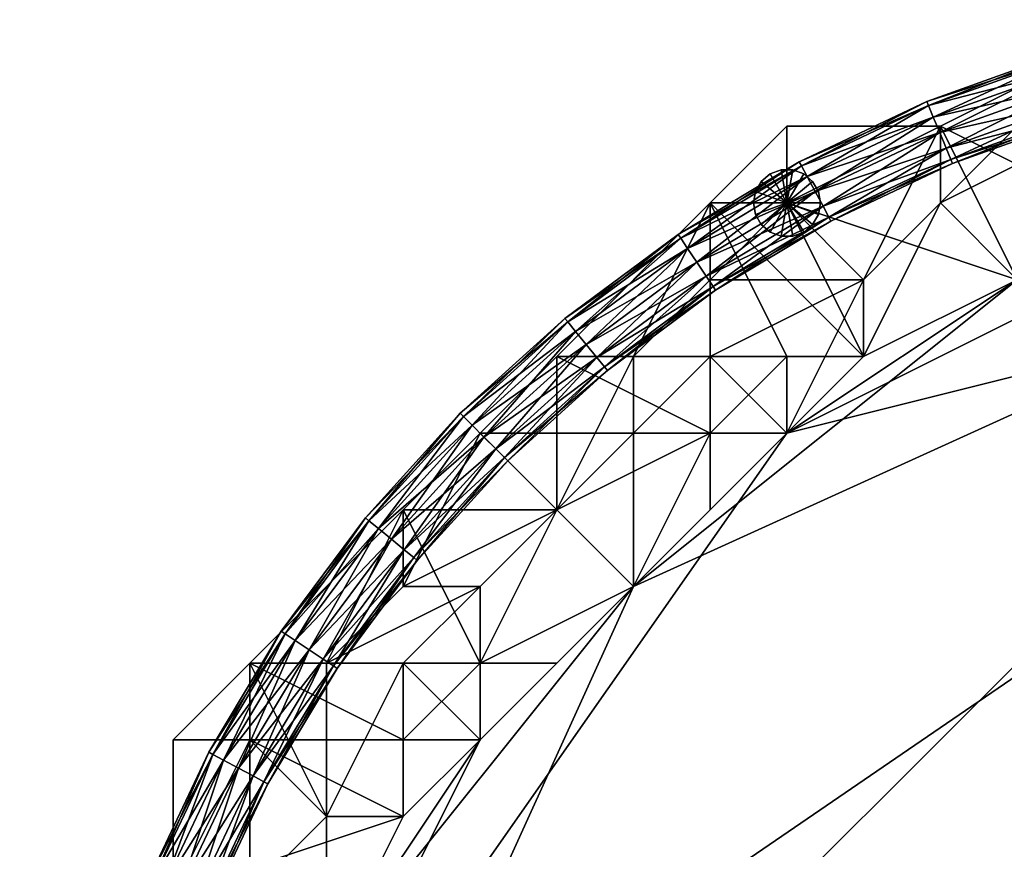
# Model space of a CAD drawing. Header units: millimetres. Extents: x -213362944 to -213361824, y -191479400 to -191477616.
# Tile 12 of 16: x -213362432 to -213362227, y -191477799 to -191477626. Entities that reach past the tile are written whole.
import ezdxf

# ---------------------------------------------------------------- set-up
doc = ezdxf.new("R2010")
doc.units = ezdxf.units.MM
doc.layers.add('005', color=7, linetype='Continuous', true_color=0xe499b8)

# ---------------------------------------------------------------- blocks, each defined once
blk = doc.blocks.new('Cylinder161')
at = {"color": 0}
mesh = blk.add_polyface(dxfattribs=at)
corners = [(0, 0), (7, 0), (6.58, 2.39), (5.36, 4.5), (3.5, 6.06), (1.22, 6.89), (-1.22, 6.89), (-3.5, 6.06), (-5.36, 4.5), (-6.58, 2.39), (-7, 0), (-6.58, -2.39), (-5.36, -4.5), (-3.5, -6.06), (-1.22, -6.89), (1.22, -6.89), (3.5, -6.06), (5.36, -4.5), (6.58, -2.39), (7, 0, 186), (6.58, 2.39, 186), (5.36, 4.5, 186), (3.5, 6.06, 186), (1.22, 6.89, 186), (-1.22, 6.89, 186), (-3.5, 6.06, 186), (-5.36, 4.5, 186), (-6.58, 2.39, 186), (-7, 0, 186), (-6.58, -2.39, 186), (-5.36, -4.5, 186), (-3.5, -6.06, 186), (-1.22, -6.89, 186), (1.22, -6.89, 186), (3.5, -6.06, 186), (5.36, -4.5, 186), (6.58, -2.39, 186), (0, 0, 186)]
mesh.append_faces([[corners[k] for k in face] for face in [(1, 20, 19), (2, 21, 20), (3, 22, 21), (4, 23, 22), (5, 24, 23), (6, 25, 24), (7, 26, 25), (8, 27, 26), (9, 28, 27), (10, 29, 28), (11, 30, 29), (12, 31, 30), (13, 32, 31), (14, 33, 32), (15, 34, 33), (16, 35, 34), (17, 36, 35), (18, 19, 36)]], dxfattribs={"vtx0": -1, "color": 0})
mesh.append_faces([[corners[k] for k in face] for face in [(0, 2, 1), (0, 3, 2), (0, 4, 3), (0, 5, 4), (0, 6, 5), (0, 7, 6), (0, 8, 7), (0, 9, 8), (0, 10, 9), (0, 11, 10), (0, 12, 11), (0, 13, 12), (0, 14, 13), (0, 15, 14), (0, 16, 15), (0, 17, 16), (0, 18, 17), (0, 1, 18), (37, 19, 20), (37, 20, 21), (37, 21, 22), (37, 22, 23), (37, 23, 24), (37, 24, 25), (37, 25, 26), (37, 26, 27), (37, 27, 28), (37, 28, 29), (37, 29, 30), (37, 30, 31), (37, 31, 32), (37, 32, 33), (37, 33, 34), (37, 34, 35), (37, 35, 36), (37, 36, 19)]], dxfattribs={"vtx0": -1, "vtx2": -1, "color": 0})
mesh.append_faces([[corners[k] for k in face] for face in [(1, 2, 20), (2, 3, 21), (3, 4, 22), (4, 5, 23), (5, 6, 24), (6, 7, 25), (7, 8, 26), (8, 9, 27), (9, 10, 28), (10, 11, 29), (11, 12, 30), (12, 13, 31), (13, 14, 32), (14, 15, 33), (15, 16, 34), (16, 17, 35), (17, 18, 36), (18, 1, 19)]], dxfattribs={"vtx2": -1, "color": 0})
blk = doc.blocks.new('Torus031')
at = {"color": 0}
mesh = blk.add_polyface(dxfattribs=at)
corners = [(-114.8, 277.16), (-86.81, 286.18, 3.5), (-87.09, 287.08), (-114.45, 276.3, 3.5), (-86.07, 283.73, 6.06), (-113.47, 273.93, 6.06), (-85.05, 280.38, 7), (-112.13, 270.7, 7), (-84.04, 277.03, 6.06), (-110.79, 267.46, 6.06), (-83.29, 274.58, 3.5), (-109.81, 265.1, 3.5), (-83.02, 273.68, 0), (-109.45, 264.23, 0), (-83.29, 274.58, -3.5), (-109.81, 265.1, -3.5), (-84.04, 277.03, -6.06), (-110.79, 267.46, -6.06), (-85.05, 280.38, -7), (-112.13, 270.7, -7), (-86.07, 283.73, -6.06), (-113.47, 273.93, -6.06), (-86.81, 286.18, -3.5), (-114.45, 276.3, -3.5), (-58.34, 293.32, 3.5), (-58.53, 294.24), (-57.84, 290.8, 6.06), (-57.16, 287.37, 7), (-56.48, 283.94, 6.06), (-55.98, 281.42, 3.5), (-55.8, 280.5, 0), (-55.98, 281.42, -3.5), (-56.48, 283.94, -6.06), (-57.16, 287.37, -7), (-57.84, 290.8, -6.06), (-58.34, 293.32, -3.5)]
mesh.append_faces([[corners[k] for k in face] for face in [(0, 1, 2), (3, 4, 1), (5, 6, 4), (7, 8, 6), (9, 10, 8), (11, 12, 10), (13, 14, 12), (15, 16, 14), (17, 18, 16), (19, 20, 18), (21, 22, 20), (23, 2, 22), (2, 24, 25), (1, 26, 24), (4, 27, 26), (6, 28, 27), (8, 29, 28), (10, 30, 29), (12, 31, 30), (14, 32, 31), (16, 33, 32), (18, 34, 33), (20, 35, 34), (22, 25, 35)]], dxfattribs={"vtx0": -1, "color": 0})
mesh.append_faces([[corners[k] for k in face] for face in [(0, 3, 1), (3, 5, 4), (5, 7, 6), (7, 9, 8), (9, 11, 10), (11, 13, 12), (13, 15, 14), (15, 17, 16), (17, 19, 18), (19, 21, 20), (21, 23, 22), (23, 0, 2), (2, 1, 24), (1, 4, 26), (4, 6, 27), (6, 8, 28), (8, 10, 29), (10, 12, 30), (12, 14, 31), (14, 16, 32), (16, 18, 33), (18, 20, 34), (20, 22, 35), (22, 2, 25)]], dxfattribs={"vtx2": -1, "color": 0})
mesh = blk.add_polyface(dxfattribs=at)
corners = [(-166.67, 249.44), (-140.98, 263.75, 3.5), (-141.42, 264.58), (-166.15, 248.66, 3.5), (-139.77, 261.49, 6.06), (-164.73, 246.53, 6.06), (-138.12, 258.4, 7), (-162.78, 243.62, 7), (-136.47, 255.32, 6.06), (-160.84, 240.71, 6.06), (-135.26, 253.06, 3.5), (-159.41, 238.58, 3.5), (-134.82, 252.23, 0), (-158.89, 237.8, 0), (-135.26, 253.06, -3.5), (-159.41, 238.58, -3.5), (-136.47, 255.32, -6.06), (-160.84, 240.71, -6.06), (-138.12, 258.4, -7), (-162.78, 243.62, -7), (-139.77, 261.49, -6.06), (-164.73, 246.53, -6.06), (-140.98, 263.75, -3.5), (-166.15, 248.66, -3.5), (-114.45, 276.3, 3.5), (-114.8, 277.16), (-113.47, 273.93, 6.06), (-112.13, 270.7, 7), (-110.79, 267.46, 6.06), (-109.81, 265.1, 3.5), (-109.45, 264.23, 0), (-109.81, 265.1, -3.5), (-110.79, 267.46, -6.06), (-112.13, 270.7, -7), (-113.47, 273.93, -6.06), (-114.45, 276.3, -3.5)]
mesh.append_faces([[corners[k] for k in face] for face in [(0, 1, 2), (3, 4, 1), (5, 6, 4), (7, 8, 6), (9, 10, 8), (11, 12, 10), (13, 14, 12), (15, 16, 14), (17, 18, 16), (19, 20, 18), (21, 22, 20), (23, 2, 22), (2, 24, 25), (1, 26, 24), (4, 27, 26), (6, 28, 27), (8, 29, 28), (10, 30, 29), (12, 31, 30), (14, 32, 31), (16, 33, 32), (18, 34, 33), (20, 35, 34), (22, 25, 35)]], dxfattribs={"vtx0": -1, "color": 0})
mesh.append_faces([[corners[k] for k in face] for face in [(0, 3, 1), (3, 5, 4), (5, 7, 6), (7, 9, 8), (9, 11, 10), (11, 13, 12), (13, 15, 14), (15, 17, 16), (17, 19, 18), (19, 21, 20), (21, 23, 22), (23, 0, 2), (2, 1, 24), (1, 4, 26), (4, 6, 27), (6, 8, 28), (8, 10, 29), (10, 12, 30), (12, 14, 31), (14, 16, 32), (16, 18, 33), (18, 20, 34), (20, 22, 35), (22, 2, 25)]], dxfattribs={"vtx2": -1, "color": 0})
mesh = blk.add_polyface(dxfattribs=at)
corners = [(-212.13, 212.13), (-189.72, 231.18, 3.5), (-190.32, 231.9), (-211.47, 211.47, 3.5), (-188.1, 229.2, 6.06), (-209.66, 209.66, 6.06), (-185.88, 226.49, 7), (-207.18, 207.18, 7), (-183.66, 223.79, 6.06), (-204.71, 204.71, 6.06), (-182.03, 221.81, 3.5), (-202.9, 202.9, 3.5), (-181.44, 221.08, 0), (-202.23, 202.23, 0), (-182.03, 221.81, -3.5), (-202.9, 202.9, -3.5), (-183.66, 223.79, -6.06), (-204.71, 204.71, -6.06), (-185.88, 226.49, -7), (-207.18, 207.18, -7), (-188.1, 229.2, -6.06), (-209.66, 209.66, -6.06), (-189.72, 231.18, -3.5), (-211.47, 211.47, -3.5), (-166.15, 248.66, 3.5), (-166.67, 249.44), (-164.73, 246.53, 6.06), (-162.78, 243.62, 7), (-160.84, 240.71, 6.06), (-159.41, 238.58, 3.5), (-158.89, 237.8, 0), (-159.41, 238.58, -3.5), (-160.84, 240.71, -6.06), (-162.78, 243.62, -7), (-164.73, 246.53, -6.06), (-166.15, 248.66, -3.5)]
mesh.append_faces([[corners[k] for k in face] for face in [(0, 1, 2), (3, 4, 1), (5, 6, 4), (7, 8, 6), (9, 10, 8), (11, 12, 10), (13, 14, 12), (15, 16, 14), (17, 18, 16), (19, 20, 18), (21, 22, 20), (23, 2, 22), (2, 24, 25), (1, 26, 24), (4, 27, 26), (6, 28, 27), (8, 29, 28), (10, 30, 29), (12, 31, 30), (14, 32, 31), (16, 33, 32), (18, 34, 33), (20, 35, 34), (22, 25, 35)]], dxfattribs={"vtx0": -1, "color": 0})
mesh.append_faces([[corners[k] for k in face] for face in [(0, 3, 1), (3, 5, 4), (5, 7, 6), (7, 9, 8), (9, 11, 10), (11, 13, 12), (13, 15, 14), (15, 17, 16), (17, 19, 18), (19, 21, 20), (21, 23, 22), (23, 0, 2), (2, 1, 24), (1, 4, 26), (4, 6, 27), (6, 8, 28), (8, 10, 29), (10, 12, 30), (12, 14, 31), (14, 16, 32), (16, 18, 33), (18, 20, 34), (20, 22, 35), (22, 2, 25)]], dxfattribs={"vtx2": -1, "color": 0})
mesh = blk.add_polyface(dxfattribs=at)
corners = [(-249.44, 166.67), (-231.18, 189.72, 3.5), (-231.9, 190.32), (-248.66, 166.15, 3.5), (-229.2, 188.1, 6.06), (-246.53, 164.73, 6.06), (-226.49, 185.88, 7), (-243.62, 162.78, 7), (-223.79, 183.66, 6.06), (-240.71, 160.84, 6.06), (-221.81, 182.03, 3.5), (-238.58, 159.41, 3.5), (-221.08, 181.44, 0), (-237.8, 158.89, 0), (-221.81, 182.03, -3.5), (-238.58, 159.41, -3.5), (-223.79, 183.66, -6.06), (-240.71, 160.84, -6.06), (-226.49, 185.88, -7), (-243.62, 162.78, -7), (-229.2, 188.1, -6.06), (-246.53, 164.73, -6.06), (-231.18, 189.72, -3.5), (-248.66, 166.15, -3.5), (-211.47, 211.47, 3.5), (-212.13, 212.13), (-209.66, 209.66, 6.06), (-207.18, 207.18, 7), (-204.71, 204.71, 6.06), (-202.9, 202.9, 3.5), (-202.23, 202.23, 0), (-202.9, 202.9, -3.5), (-204.71, 204.71, -6.06), (-207.18, 207.18, -7), (-209.66, 209.66, -6.06), (-211.47, 211.47, -3.5)]
mesh.append_faces([[corners[k] for k in face] for face in [(0, 1, 2), (3, 4, 1), (5, 6, 4), (7, 8, 6), (9, 10, 8), (11, 12, 10), (13, 14, 12), (15, 16, 14), (17, 18, 16), (19, 20, 18), (21, 22, 20), (23, 2, 22), (2, 24, 25), (1, 26, 24), (4, 27, 26), (6, 28, 27), (8, 29, 28), (10, 30, 29), (12, 31, 30), (14, 32, 31), (16, 33, 32), (18, 34, 33), (20, 35, 34), (22, 25, 35)]], dxfattribs={"vtx0": -1, "color": 0})
mesh.append_faces([[corners[k] for k in face] for face in [(0, 3, 1), (3, 5, 4), (5, 7, 6), (7, 9, 8), (9, 11, 10), (11, 13, 12), (13, 15, 14), (15, 17, 16), (17, 19, 18), (19, 21, 20), (21, 23, 22), (23, 0, 2), (2, 1, 24), (1, 4, 26), (4, 6, 27), (6, 8, 28), (8, 10, 29), (10, 12, 30), (12, 14, 31), (14, 16, 32), (16, 18, 33), (18, 20, 34), (20, 22, 35), (22, 2, 25)]], dxfattribs={"vtx2": -1, "color": 0})
mesh = blk.add_polyface(dxfattribs=at)
corners = [(-277.16, 114.81), (-263.75, 140.98, 3.5), (-264.58, 141.42), (-276.3, 114.45, 3.5), (-261.49, 139.77, 6.06), (-273.93, 113.47, 6.06), (-258.4, 138.12, 7), (-270.7, 112.13, 7), (-255.32, 136.47, 6.06), (-267.46, 110.79, 6.06), (-253.06, 135.26, 3.5), (-265.1, 109.81, 3.5), (-252.23, 134.82, 0), (-264.23, 109.45, 0), (-253.06, 135.26, -3.5), (-265.1, 109.81, -3.5), (-255.32, 136.47, -6.06), (-267.46, 110.79, -6.06), (-258.4, 138.12, -7), (-270.7, 112.13, -7), (-261.49, 139.77, -6.06), (-273.93, 113.47, -6.06), (-263.75, 140.98, -3.5), (-276.3, 114.45, -3.5), (-248.66, 166.15, 3.5), (-249.44, 166.67), (-246.53, 164.73, 6.06), (-243.62, 162.78, 7), (-240.71, 160.84, 6.06), (-238.58, 159.41, 3.5), (-237.8, 158.89, 0), (-238.58, 159.41, -3.5), (-240.71, 160.84, -6.06), (-243.62, 162.78, -7), (-246.53, 164.73, -6.06), (-248.66, 166.15, -3.5)]
mesh.append_faces([[corners[k] for k in face] for face in [(0, 1, 2), (3, 4, 1), (5, 6, 4), (7, 8, 6), (9, 10, 8), (11, 12, 10), (13, 14, 12), (15, 16, 14), (17, 18, 16), (19, 20, 18), (21, 22, 20), (23, 2, 22), (2, 24, 25), (1, 26, 24), (4, 27, 26), (6, 28, 27), (8, 29, 28), (10, 30, 29), (12, 31, 30), (14, 32, 31), (16, 33, 32), (18, 34, 33), (20, 35, 34), (22, 25, 35)]], dxfattribs={"vtx0": -1, "color": 0})
mesh.append_faces([[corners[k] for k in face] for face in [(0, 3, 1), (3, 5, 4), (5, 7, 6), (7, 9, 8), (9, 11, 10), (11, 13, 12), (13, 15, 14), (15, 17, 16), (17, 19, 18), (19, 21, 20), (21, 23, 22), (23, 0, 2), (2, 1, 24), (1, 4, 26), (4, 6, 27), (6, 8, 28), (8, 10, 29), (10, 12, 30), (12, 14, 31), (14, 16, 32), (16, 18, 33), (18, 20, 34), (20, 22, 35), (22, 2, 25)]], dxfattribs={"vtx2": -1, "color": 0})

msp = doc.modelspace()

# ---------------------------------------------------------------- block references
at = {"layer": '005', "color": 18, "true_color": 0x000000, "rotation": 1.001791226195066e-05}
for p in [(-213362128, -191477920, 7), (-213362128, -191477920, 193)]:
    msp.add_blockref('Torus031', p, dxfattribs=at)
at = {"layer": '005', "color": 18, "true_color": 0x000000}
msp.add_blockref('Cylinder161', (-213362272, -191477664, 7), dxfattribs=at)

# ---------------------------------------------------------------- meshes
at = {"layer": '005', "color": 164, "true_color": 0x1c1cb1}
mesh = msp.add_polyface(dxfattribs=at)
corners = [(-213362192, -191477632, 201), (-213362208, -191477632, 201), (-213362208, -191477632, 399), (-213362192, -191477632, 399), (-213362240, -191477648, 201), (-213362240, -191477648, 399), (-213362272, -191477648, 201), (-213362272, -191477648, 399), (-213362288, -191477664, 201), (-213362288, -191477664, 399), (-213362192, -191477632, 400), (-213362208, -191477632, 400), (-213362208, -191477648, 400), (-213362176, -191477648, 400), (-213362240, -191477648, 400), (-213362240, -191477664, 400), (-213362272, -191477664, 400), (-213362256, -191477680, 400), (-213362288, -191477664, 400), (-213362288, -191477680, 400), (-213362176, -191477648, 399), (-213362208, -191477648, 399), (-213362208, -191477648, 203), (-213362176, -191477648, 203), (-213362240, -191477664, 399), (-213362240, -191477664, 203), (-213362256, -191477680, 203), (-213362272, -191477664, 200), (-213362240, -191477648, 200), (-213362224, -191477680, 200), (-213362208, -191477632, 200), (-213362208, -191477664, 200), (-213362192, -191477632, 200), (-213362176, -191477664, 200), (-213362224, -191477680, 199), (-213362208, -191477664, 199), (-213362208, -191477664, 101), (-213362176, -191477664, 199), (-213362176, -191477664, 101), (-213362176, -191477648, 202), (-213362208, -191477648, 202), (-213362208, -191477680, 202), (-213362176, -191477664, 202), (-213362240, -191477664, 202), (-213362224, -191477680, 202), (-213362208, -191477680, 153), (-213362176, -191477664, 153), (-213362176, -191477664, 201), (-213362288, -191477664, 200), (-213362208, -191477680, 100), (-213362176, -191477664, 100)]
mesh.append_faces([[corners[k] for k in face] for face in [(0, 1, 2), (2, 3, 0), (1, 4, 5), (5, 2, 1), (4, 6, 7), (7, 5, 4), (6, 8, 9), (9, 7, 6), (10, 11, 12), (12, 13, 10), (11, 14, 15), (15, 12, 11), (14, 16, 17), (17, 15, 14), (16, 18, 19), (20, 21, 22), (22, 23, 20), (21, 24, 25), (25, 22, 21), (26, 25, 24), (27, 28, 29), (28, 30, 31), (31, 29, 28), (30, 32, 33), (33, 31, 30), (34, 35, 36), (35, 37, 38), (38, 36, 35), (39, 40, 41), (41, 42, 39), (40, 43, 44), (44, 41, 40), (45, 46, 47), (30, 1, 0), (0, 32, 30), (28, 4, 1), (1, 30, 28), (27, 6, 4), (4, 28, 27), (48, 8, 6), (6, 27, 48), (10, 3, 2), (2, 11, 10), (11, 2, 5), (5, 14, 11), (14, 5, 7), (7, 16, 14), (16, 7, 9), (9, 18, 16), (20, 13, 12), (12, 21, 20), (21, 12, 15), (15, 24, 21), (24, 15, 17), (39, 23, 22), (22, 40, 39), (40, 22, 25), (25, 43, 40), (43, 25, 26), (31, 35, 34), (35, 31, 33), (33, 37, 35), (49, 36, 38), (38, 50, 49)]], dxfattribs={"vtx2": -1, "color": 164})
mesh = msp.add_polyface(dxfattribs=at)
corners = [(-213362080, -191477664, 100), (-213362048, -191477680, 100), (-213362032, -191477680, 100), (-213362128, -191477664, 100), (-213362000, -191477696, 100), (-213361984, -191477712, 100), (-213361952, -191477744, 100), (-213361872, -191477920, 100), (-213361984, -191477712, 152), (-213362000, -191477696, 152), (-213362032, -191477680, 152), (-213362048, -191477680, 152), (-213362080, -191477664, 152), (-213361920, -191477776, 152), (-213362384, -191477872, 152), (-213361872, -191477968, 152), (-213362000, -191477680, 400), (-213361968, -191477680, 400), (-213361968, -191477664, 400), (-213361968, -191477680, 399), (-213362000, -191477680, 399), (-213362000, -191477680, 203), (-213361968, -191477680, 203), (-213362016, -191477664, 203), (-213362000, -191477696, 200), (-213362032, -191477680, 200), (-213362016, -191477648, 200), (-213361984, -191477696, 200), (-213361984, -191477664, 200), (-213362048, -191477664, 199), (-213362032, -191477680, 199), (-213362032, -191477680, 101), (-213362000, -191477696, 199), (-213362000, -191477696, 101), (-213361984, -191477696, 199), (-213361984, -191477696, 101), (-213361968, -191477696, 202), (-213362000, -191477680, 202), (-213362000, -191477696, 202), (-213361984, -191477712, 202), (-213362016, -191477664, 202), (-213362032, -191477680, 202), (-213362048, -191477680, 202), (-213361984, -191477712, 201), (-213362000, -191477696, 201), (-213362000, -191477696, 153), (-213361984, -191477712, 153), (-213362032, -191477680, 201), (-213362032, -191477680, 153), (-213362048, -191477680, 201), (-213362048, -191477680, 153), (-213362080, -191477664, 153), (-213362016, -191477664, 400), (-213362048, -191477664, 101), (-213362080, -191477664, 202)]
mesh.append_faces([[corners[k] for k in face] for face in [(3, 0, 2), (2, 5, 6), (3, 2, 6), (3, 6, 7), (8, 10, 12), (13, 8, 12), (12, 14, 15)]], dxfattribs={"vtx0": -1, "vtx1": -1, "vtx2": -1, "color": 164})
mesh.append_faces([[corners[k] for k in face] for face in [(0, 1, 2), (2, 4, 5), (8, 9, 10), (10, 11, 12), (16, 17, 18), (19, 20, 21), (21, 22, 19), (23, 21, 20), (24, 25, 26), (27, 24, 28), (29, 30, 31), (30, 32, 33), (33, 31, 30), (32, 34, 35), (35, 33, 32), (36, 37, 38), (38, 39, 36), (37, 40, 41), (41, 38, 37), (42, 41, 40), (43, 44, 45), (45, 46, 43), (44, 47, 48), (48, 45, 44), (47, 49, 50), (50, 48, 47), (51, 50, 49), (16, 20, 19), (20, 16, 52), (21, 37, 36), (37, 21, 23), (25, 30, 29), (30, 25, 24), (24, 32, 30), (32, 24, 27), (27, 34, 32), (1, 53, 31), (31, 2, 1), (2, 31, 33), (33, 4, 2), (4, 33, 35), (35, 5, 4), (43, 39, 38), (38, 44, 43), (44, 38, 41), (41, 47, 44), (47, 41, 42), (42, 49, 47), (49, 42, 54), (8, 46, 45), (45, 9, 8), (9, 45, 48), (48, 10, 9), (10, 48, 50), (50, 11, 10), (11, 50, 51)]], dxfattribs={"vtx2": -1, "color": 164})
mesh = msp.add_polyface(dxfattribs=at)
corners = [(-213362272, -191477712, 100), (-213362256, -191477696, 100), (-213362224, -191477680, 100), (-213362304, -191477744, 100), (-213362208, -191477680, 100), (-213362176, -191477664, 100), (-213362128, -191477664, 100), (-213362384, -191477920, 100), (-213361872, -191477920, 100), (-213362176, -191477664, 152), (-213362208, -191477680, 152), (-213362224, -191477680, 152), (-213362256, -191477696, 152), (-213362272, -191477712, 152), (-213362080, -191477664, 152), (-213362384, -191477872, 152), (-213362288, -191477680, 400), (-213362256, -191477680, 400), (-213362272, -191477664, 400), (-213362240, -191477664, 399), (-213362256, -191477680, 399), (-213362256, -191477680, 203), (-213362288, -191477680, 203), (-213362288, -191477664, 200), (-213362272, -191477664, 200), (-213362256, -191477696, 200), (-213362272, -191477696, 200), (-213362224, -191477680, 200), (-213362272, -191477696, 199), (-213362256, -191477696, 199), (-213362256, -191477696, 101), (-213362272, -191477696, 101), (-213362224, -191477680, 199), (-213362224, -191477680, 101), (-213362208, -191477664, 101), (-213362240, -191477664, 202), (-213362256, -191477680, 202), (-213362256, -191477696, 202), (-213362224, -191477680, 202), (-213362288, -191477696, 202), (-213362272, -191477712, 202), (-213362176, -191477664, 201), (-213362208, -191477680, 201), (-213362208, -191477680, 153), (-213362224, -191477680, 201), (-213362224, -191477680, 153), (-213362256, -191477696, 201), (-213362256, -191477696, 153), (-213362272, -191477712, 201), (-213362272, -191477712, 153), (-213362208, -191477664, 200), (-213362208, -191477680, 202), (-213362288, -191477728, 153)]
mesh.append_faces([[corners[k] for k in face] for face in [(3, 0, 2), (2, 5, 6), (3, 2, 6), (7, 3, 6), (7, 6, 8), (9, 11, 13), (14, 9, 13), (14, 13, 15)]], dxfattribs={"vtx0": -1, "vtx1": -1, "vtx2": -1, "color": 164})
mesh.append_faces([[corners[k] for k in face] for face in [(0, 1, 2), (2, 4, 5), (9, 10, 11), (11, 12, 13), (16, 17, 18), (19, 20, 21), (22, 21, 20), (23, 24, 25), (25, 26, 23), (27, 25, 24), (28, 29, 30), (30, 31, 28), (29, 32, 33), (33, 30, 29), (34, 33, 32), (35, 36, 37), (37, 38, 35), (36, 39, 40), (40, 37, 36), (41, 42, 43), (42, 44, 45), (45, 43, 42), (44, 46, 47), (47, 45, 44), (46, 48, 49), (49, 47, 46), (17, 20, 19), (20, 17, 16), (21, 36, 35), (36, 21, 22), (28, 26, 25), (25, 29, 28), (29, 25, 27), (27, 32, 29), (32, 27, 50), (0, 31, 30), (30, 1, 0), (1, 30, 33), (33, 2, 1), (2, 33, 34), (34, 4, 2), (51, 42, 41), (42, 51, 38), (38, 44, 42), (44, 38, 37), (37, 46, 44), (46, 37, 40), (40, 48, 46), (43, 10, 9), (10, 43, 45), (45, 11, 10), (11, 45, 47), (47, 12, 11), (12, 47, 49), (49, 13, 12), (13, 49, 52)]], dxfattribs={"vtx2": -1, "color": 164})
mesh = msp.add_polyface(dxfattribs=at)
corners = [(-213362304, -191477744, 100), (-213362288, -191477712, 100), (-213362272, -191477712, 100), (-213362288, -191477664, 201), (-213362320, -191477696, 201), (-213362320, -191477696, 399), (-213362288, -191477664, 399), (-213362272, -191477712, 152), (-213362288, -191477728, 152), (-213362304, -191477744, 152), (-213362336, -191477776, 152), (-213362288, -191477664, 400), (-213362320, -191477696, 400), (-213362304, -191477696, 400), (-213362288, -191477680, 400), (-213362256, -191477680, 399), (-213362288, -191477680, 399), (-213362288, -191477680, 203), (-213362304, -191477696, 399), (-213362304, -191477696, 203), (-213362320, -191477728, 399), (-213362320, -191477728, 203), (-213362336, -191477712, 200), (-213362320, -191477696, 200), (-213362288, -191477712, 200), (-213362320, -191477728, 200), (-213362288, -191477664, 200), (-213362272, -191477696, 200), (-213362336, -191477760, 199), (-213362304, -191477744, 199), (-213362304, -191477744, 101), (-213362288, -191477712, 199), (-213362288, -191477712, 101), (-213362272, -191477696, 199), (-213362272, -191477696, 101), (-213362288, -191477696, 202), (-213362304, -191477712, 202), (-213362288, -191477712, 202), (-213362272, -191477712, 202), (-213362320, -191477728, 202), (-213362304, -191477744, 202), (-213362272, -191477712, 201), (-213362288, -191477728, 201), (-213362288, -191477728, 153), (-213362272, -191477712, 153), (-213362304, -191477744, 201), (-213362304, -191477744, 153), (-213362320, -191477760, 201), (-213362320, -191477760, 153), (-213362320, -191477728, 400), (-213362256, -191477680, 202), (-213362336, -191477760, 100), (-213362336, -191477760, 202), (-213362320, -191477760, 152)]
mesh.append_faces([[corners[k] for k in face] for face in [(7, 9, 10)]], dxfattribs={"vtx0": -1, "vtx1": -1, "vtx2": -1, "color": 164})
mesh.append_faces([[corners[k] for k in face] for face in [(0, 1, 2), (3, 4, 5), (5, 6, 3), (7, 8, 9), (11, 12, 13), (13, 14, 11), (15, 16, 17), (16, 18, 19), (19, 17, 16), (18, 20, 21), (21, 19, 18), (22, 23, 24), (24, 25, 22), (23, 26, 27), (27, 24, 23), (28, 29, 30), (29, 31, 32), (32, 30, 29), (31, 33, 34), (34, 32, 31), (35, 36, 37), (37, 38, 35), (36, 39, 40), (40, 37, 36), (41, 42, 43), (43, 44, 41), (42, 45, 46), (46, 43, 42), (45, 47, 48), (48, 46, 45), (23, 4, 3), (3, 26, 23), (11, 6, 5), (5, 12, 11), (14, 16, 15), (16, 14, 13), (13, 18, 16), (18, 13, 49), (49, 20, 18), (17, 35, 50), (35, 17, 19), (19, 36, 35), (36, 19, 21), (21, 39, 36), (29, 25, 24), (24, 31, 29), (31, 24, 27), (27, 33, 31), (30, 0, 51), (0, 30, 32), (32, 1, 0), (1, 32, 34), (34, 2, 1), (41, 38, 37), (37, 42, 41), (42, 37, 40), (40, 45, 42), (45, 40, 52), (43, 8, 7), (8, 43, 46), (46, 9, 8), (9, 46, 48), (48, 53, 9)]], dxfattribs={"vtx2": -1, "color": 164})
mesh = msp.add_polyface(dxfattribs=at)
corners = [(-213362336, -191477776, 100), (-213362336, -191477760, 100), (-213362304, -191477744, 100), (-213362320, -191477696, 201), (-213362336, -191477712, 201), (-213362336, -191477712, 399), (-213362320, -191477696, 399), (-213362352, -191477728, 201), (-213362352, -191477728, 399), (-213362384, -191477760, 201), (-213362384, -191477760, 399), (-213362400, -191477776, 399), (-213362304, -191477744, 152), (-213362320, -191477760, 152), (-213362336, -191477776, 152), (-213362320, -191477696, 400), (-213362336, -191477712, 400), (-213362320, -191477728, 400), (-213362304, -191477696, 400), (-213362352, -191477728, 400), (-213362352, -191477744, 400), (-213362384, -191477760, 400), (-213362368, -191477760, 400), (-213362320, -191477728, 399), (-213362352, -191477744, 399), (-213362352, -191477744, 203), (-213362320, -191477728, 203), (-213362368, -191477760, 399), (-213362368, -191477760, 203), (-213362384, -191477760, 200), (-213362352, -191477728, 200), (-213362336, -191477760, 200), (-213362352, -191477776, 200), (-213362336, -191477712, 200), (-213362320, -191477728, 200), (-213362352, -191477776, 199), (-213362336, -191477760, 199), (-213362336, -191477760, 101), (-213362304, -191477744, 101), (-213362320, -191477728, 202), (-213362336, -191477744, 202), (-213362336, -191477760, 202), (-213362304, -191477744, 202), (-213362352, -191477760, 202), (-213362336, -191477776, 202), (-213362336, -191477776, 153), (-213362320, -191477760, 153), (-213362320, -191477760, 201), (-213362320, -191477696, 200), (-213362384, -191477776, 200), (-213362304, -191477744, 199), (-213362352, -191477776, 101), (-213362304, -191477744, 201), (-213362336, -191477776, 201)]
mesh.append_faces([[corners[k] for k in face] for face in [(0, 1, 2), (3, 4, 5), (5, 6, 3), (4, 7, 8), (8, 5, 4), (7, 9, 10), (10, 8, 7), (11, 10, 9), (12, 13, 14), (15, 16, 17), (17, 18, 15), (16, 19, 20), (20, 17, 16), (19, 21, 22), (22, 20, 19), (23, 24, 25), (25, 26, 23), (24, 27, 28), (28, 25, 24), (29, 30, 31), (31, 32, 29), (30, 33, 34), (34, 31, 30), (35, 36, 37), (38, 37, 36), (39, 40, 41), (41, 42, 39), (40, 43, 44), (44, 41, 40), (45, 46, 47), (33, 4, 3), (3, 48, 33), (30, 7, 4), (4, 33, 30), (29, 9, 7), (7, 30, 29), (9, 29, 49), (15, 6, 5), (5, 16, 15), (16, 5, 8), (8, 19, 16), (19, 8, 10), (10, 21, 19), (21, 10, 11), (23, 17, 20), (20, 24, 23), (24, 20, 22), (22, 27, 24), (39, 26, 25), (25, 40, 39), (40, 25, 28), (28, 43, 40), (35, 32, 31), (31, 36, 35), (36, 31, 34), (34, 50, 36), (0, 51, 37), (37, 1, 0), (1, 37, 38), (41, 47, 52), (47, 41, 44), (44, 53, 47), (13, 46, 45), (45, 14, 13)]], dxfattribs={"vtx2": -1, "color": 164})
mesh = msp.add_polyface(dxfattribs=at)
corners = [(-213362368, -191477824, 100), (-213362352, -191477792, 100), (-213362336, -191477776, 100), (-213362304, -191477744, 100), (-213362384, -191477760, 201), (-213362400, -191477776, 201), (-213362400, -191477776, 399), (-213362400, -191477808, 201), (-213362400, -191477808, 399), (-213362336, -191477776, 152), (-213362352, -191477792, 152), (-213362368, -191477824, 152), (-213362272, -191477712, 152), (-213362384, -191477872, 152), (-213362384, -191477760, 400), (-213362384, -191477776, 400), (-213362368, -191477792, 400), (-213362368, -191477760, 400), (-213362400, -191477808, 400), (-213362384, -191477808, 400), (-213362368, -191477760, 399), (-213362368, -191477792, 399), (-213362368, -191477792, 203), (-213362368, -191477760, 203), (-213362384, -191477808, 399), (-213362384, -191477808, 203), (-213362400, -191477808, 200), (-213362384, -191477776, 200), (-213362352, -191477792, 200), (-213362368, -191477824, 200), (-213362384, -191477760, 200), (-213362352, -191477776, 200), (-213362368, -191477824, 199), (-213362352, -191477792, 199), (-213362352, -191477792, 101), (-213362368, -191477824, 101), (-213362352, -191477776, 199), (-213362352, -191477776, 101), (-213362336, -191477760, 101), (-213362352, -191477760, 202), (-213362368, -191477792, 202), (-213362352, -191477792, 202), (-213362336, -191477776, 202), (-213362384, -191477808, 202), (-213362368, -191477824, 202), (-213362320, -191477760, 201), (-213362336, -191477776, 201), (-213362336, -191477776, 153), (-213362352, -191477792, 201), (-213362352, -191477792, 153), (-213362368, -191477824, 201), (-213362368, -191477824, 153), (-213362400, -191477840, 203)]
mesh.append_faces([[corners[k] for k in face] for face in [(0, 2, 3), (12, 9, 13)]], dxfattribs={"vtx0": -1, "vtx1": -1, "vtx2": -1, "color": 164})
mesh.append_faces([[corners[k] for k in face] for face in [(0, 1, 2), (4, 5, 6), (5, 7, 8), (8, 6, 5), (9, 10, 11), (14, 15, 16), (16, 17, 14), (15, 18, 19), (19, 16, 15), (20, 21, 22), (22, 23, 20), (21, 24, 25), (25, 22, 21), (26, 27, 28), (28, 29, 26), (27, 30, 31), (31, 28, 27), (32, 33, 34), (34, 35, 32), (33, 36, 37), (37, 34, 33), (38, 37, 36), (39, 40, 41), (41, 42, 39), (40, 43, 44), (44, 41, 40), (45, 46, 47), (46, 48, 49), (49, 47, 46), (48, 50, 51), (51, 49, 48), (27, 5, 4), (26, 7, 5), (5, 27, 26), (6, 15, 14), (15, 6, 8), (8, 18, 15), (20, 17, 16), (16, 21, 20), (21, 16, 19), (19, 24, 21), (39, 23, 22), (22, 40, 39), (40, 22, 25), (25, 43, 40), (43, 25, 52), (32, 29, 28), (28, 33, 32), (33, 28, 31), (31, 36, 33), (0, 35, 34), (34, 1, 0), (1, 34, 37), (37, 2, 1), (46, 42, 41), (41, 48, 46), (48, 41, 44), (44, 50, 48), (9, 47, 49), (49, 10, 9), (10, 49, 51), (51, 11, 10)]], dxfattribs={"vtx2": -1, "color": 164})
mesh = msp.add_polyface(dxfattribs=at)
corners = [(-213362384, -191477872, 100), (-213362368, -191477840, 100), (-213362368, -191477824, 100), (-213362384, -191477920, 100), (-213362304, -191477744, 100), (-213362400, -191477808, 201), (-213362416, -191477840, 201), (-213362416, -191477840, 399), (-213362400, -191477808, 399), (-213362416, -191477856, 201), (-213362416, -191477856, 399), (-213362368, -191477824, 152), (-213362368, -191477840, 152), (-213362384, -191477872, 152), (-213362336, -191477776, 152), (-213362400, -191477808, 400), (-213362416, -191477840, 400), (-213362400, -191477840, 400), (-213362384, -191477808, 400), (-213362416, -191477856, 400), (-213362400, -191477872, 400), (-213362384, -191477808, 399), (-213362400, -191477840, 399), (-213362400, -191477840, 203), (-213362384, -191477808, 203), (-213362400, -191477872, 399), (-213362400, -191477872, 203), (-213362416, -191477856, 200), (-213362416, -191477840, 200), (-213362384, -191477840, 200), (-213362384, -191477872, 200), (-213362400, -191477808, 200), (-213362368, -191477824, 200), (-213362384, -191477872, 199), (-213362384, -191477840, 199), (-213362384, -191477840, 101), (-213362384, -191477872, 101), (-213362368, -191477824, 199), (-213362368, -191477824, 101), (-213362384, -191477808, 202), (-213362400, -191477840, 202), (-213362368, -191477840, 202), (-213362368, -191477824, 202), (-213362400, -191477872, 202), (-213362384, -191477872, 202), (-213362368, -191477824, 201), (-213362368, -191477840, 201), (-213362368, -191477840, 153), (-213362368, -191477824, 153), (-213362384, -191477872, 201), (-213362384, -191477872, 153), (-213362432, -191477888, 399)]
mesh.append_faces([[corners[k] for k in face] for face in [(3, 2, 4), (14, 11, 13)]], dxfattribs={"vtx0": -1, "vtx1": -1, "vtx2": -1, "color": 164})
mesh.append_faces([[corners[k] for k in face] for face in [(0, 1, 2), (5, 6, 7), (7, 8, 5), (6, 9, 10), (10, 7, 6), (11, 12, 13), (15, 16, 17), (17, 18, 15), (16, 19, 20), (20, 17, 16), (21, 22, 23), (23, 24, 21), (22, 25, 26), (26, 23, 22), (27, 28, 29), (29, 30, 27), (28, 31, 32), (32, 29, 28), (33, 34, 35), (35, 36, 33), (34, 37, 38), (38, 35, 34), (39, 40, 41), (41, 42, 39), (40, 43, 44), (44, 41, 40), (45, 46, 47), (47, 48, 45), (46, 49, 50), (50, 47, 46), (28, 6, 5), (5, 31, 28), (27, 9, 6), (6, 28, 27), (15, 8, 7), (7, 16, 15), (16, 7, 10), (10, 19, 16), (19, 10, 51), (21, 18, 17), (17, 22, 21), (22, 17, 20), (20, 25, 22), (23, 40, 39), (40, 23, 26), (26, 43, 40), (33, 30, 29), (29, 34, 33), (34, 29, 32), (32, 37, 34), (0, 36, 35), (35, 1, 0), (1, 35, 38), (38, 2, 1), (45, 42, 41), (41, 46, 45), (46, 41, 44), (44, 49, 46), (11, 48, 47), (47, 12, 11), (12, 47, 50), (50, 13, 12)]], dxfattribs={"vtx2": -1, "color": 164})

doc.saveas('drawing.dxf')
